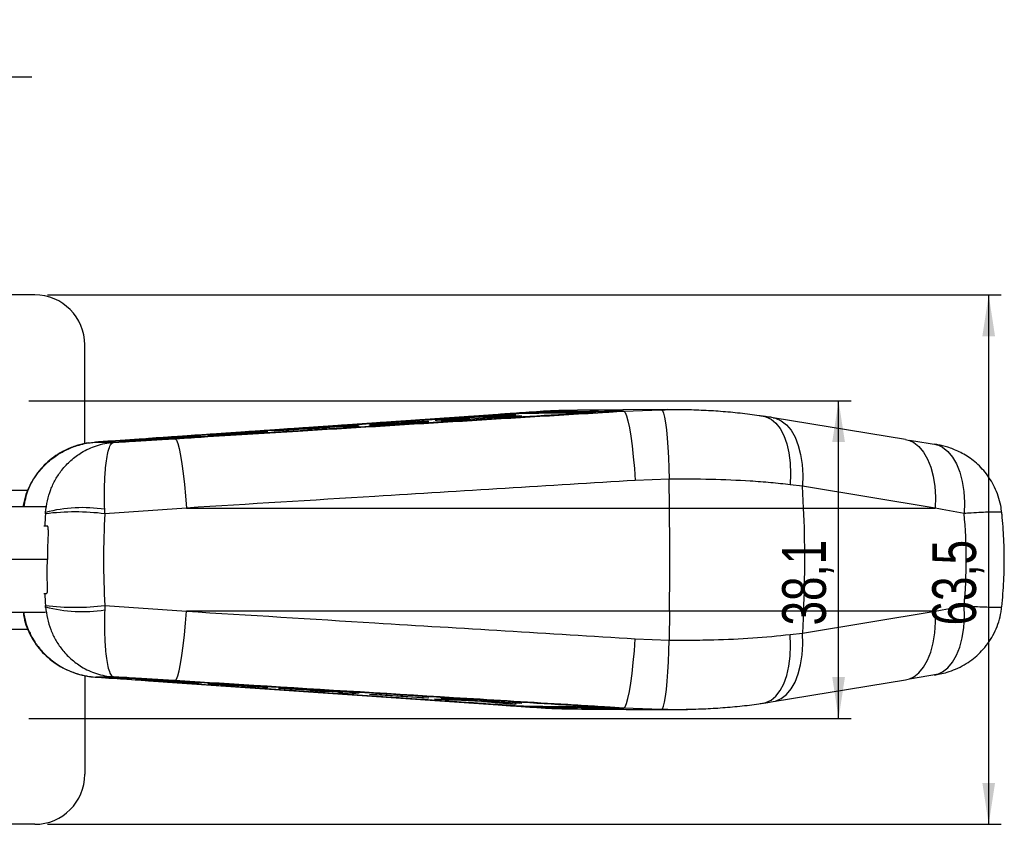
# Model space of a CAD drawing. Extents: x 64 to 609, y 23 to 424.
# Tile 2 of 8: x 164 to 282, y 49 to 145. Entities that reach past the tile are written whole.
import ezdxf

# ---------------------------------------------------------------- set-up
doc = ezdxf.new("R2010")
doc.units = 0
doc.header["$LTSCALE"] = 1.5
doc.layers.get('0').update_dxf_attribs({"linetype": 'CONTINUOUS'})
doc.styles.add('SLDTEXTSTYLE0', font='TXT', dxfattribs={"width": 0.75})
doc.dimstyles.new('SLDDIMSTYLE0', dxfattribs={"dimtxt": 5.25, "dimasz": 4.953, "dimexe": 0, "dimexo": 0.0625, "dimgap": 1.3125, "dimtad": 1, "dimdec": 3, "dimrnd": 1e-09, "dimzin": 12, "dimtxsty": 'SLDTEXTSTYLE0', "dimsah": 1, "dimcen": 0.09, "dimazin": 3, "dimtfac": 1, "dimtdec": 3, "dimtofl": 0, "dimtmove": 0, "dimatfit": 3, "dimtolj": 1, "dimtzin": 12})
doc.dimstyles.new('SLDDIMSTYLE1', dxfattribs={"dimtxt": 5.25, "dimasz": 4.953, "dimexe": 0, "dimexo": 0.0625, "dimgap": 1.3125, "dimtad": 1, "dimdec": 3, "dimrnd": 1e-09, "dimzin": 12, "dimtxsty": 'SLDTEXTSTYLE0', "dimsah": 1, "dimcen": 0.09, "dimazin": 3, "dimtfac": 1, "dimtdec": 3, "dimtmove": 0, "dimatfit": 3, "dimtolj": 1, "dimtzin": 12})

# ---------------------------------------------------------------- blocks, each defined once
blk = doc.blocks.new('_D_7')
at = {"color": 218, "linetype": 'CONTINUOUS'}
for p, q in [((165.43, 99.44), (264.04, 99.44)), ((262.54, 61.34), (262.54, 99.44)), ((165.43, 61.34), (264.04, 61.34))]:
    blk.add_line(p, q, dxfattribs=at)
for points in [[(262.54, 99.44), (261.78, 94.49), (263.3, 94.49)], [(262.54, 61.34), (263.3, 66.29), (261.78, 66.29)]]:
    blk.add_solid(points, dxfattribs=at)
at = {"color": 218, "linetype": 'CONTINUOUS', "insert": (255.77, 72.5, 50.09), "char_height": 5.25, "attachment_point": 1, "rotation": 90, "style": 'SLDTEXTSTYLE0'}
blk.add_mtext('38,1', dxfattribs=at)
blk = doc.blocks.new('_D_8')
at = {"color": 218, "linetype": 'CONTINUOUS'}
for p, q in [((167.66, 112.14), (282.04, 112.14)), ((280.54, 48.64), (280.54, 112.14)), ((167.66, 48.64), (282.04, 48.64))]:
    blk.add_line(p, q, dxfattribs=at)
for points in [[(280.54, 112.14), (279.78, 107.19), (281.3, 107.19)], [(280.54, 48.64), (281.3, 53.59), (279.78, 53.59)]]:
    blk.add_solid(points, dxfattribs=at)
at = {"color": 218, "linetype": 'CONTINUOUS', "insert": (273.77, 72.5, 50.09), "char_height": 5.25, "attachment_point": 1, "rotation": 90, "style": 'SLDTEXTSTYLE0'}
blk.add_mtext('63,5', dxfattribs=at)
blk = doc.blocks.new('_D_9')
at = {"color": 218, "linetype": 'CONTINUOUS'}
for p, q in [((124.53, 108.59), (124.53, 139.8)), ((156.28, 108.59), (156.28, 139.8)), ((124.53, 138.3), (115.01, 138.3)), ((156.28, 138.3), (124.53, 138.3)), ((156.28, 138.3), (165.81, 138.3))]:
    blk.add_line(p, q, dxfattribs=at)
for points in [[(124.53, 138.3), (119.58, 139.06), (119.58, 137.53)], [(156.28, 138.3), (161.24, 137.53), (161.24, 139.06)]]:
    blk.add_solid(points, dxfattribs=at)
at = {"color": 218, "linetype": 'CONTINUOUS', "insert": (129.67, 145.06, 50.09), "char_height": 5.25, "attachment_point": 1, "style": 'SLDTEXTSTYLE0'}
blk.add_mtext('31,75', dxfattribs=at)

msp = doc.modelspace()

# ---------------------------------------------------------------- linework, layer by layer
at = {"color": 7, "linetype": 'CONTINUOUS'}
for p, q in [((166.1582, 112.139), (114.6582, 112.139)), ((172.1582, 94.3014), (172.1582, 106.139)), ((225.8614, 98.0891), (221.7604, 97.8053)), ((224.9624, 98.0135), (224.9624, 98.0045)), ((225.7157, 98.0499), (225.7157, 98.0218)), ((225.8038, 98.0905), (225.8614, 98.0891)), ((231.1947, 98.2853), (231.0389, 98.2835)), ((242.0459, 98.3792), (231.2491, 98.3031)), ((233.2775, 98.2994), (232.6981, 98.3065)), ((233.2553, 98.0203), (233.2544, 98.02)), ((233.2553, 98.0293), (233.2553, 98.0203)), ((233.4076, 98.0478), (233.4318, 98.0474)), ((235.1376, 98.0984), (236.8007, 98.1996)), ((235.1376, 98.0984), (235.1562, 98.0998)), ((235.5262, 98.1473), (235.4231, 98.1491)), ((236.8007, 98.1996), (241.2803, 98.3719)), ((244.3618, 98.3549), (244.1573, 98.3538)), ((213.198, 97.0069), (206.2877, 96.5532)), ((206.5122, 96.528), (213.4224, 96.9773)), ((213.4224, 96.9773), (213.198, 97.0069)), ((213.198, 96.9627), (213.198, 97.0069)), ((223.6214, 97.7647), (214.1689, 97.1354)), ((214.1689, 97.1354), (214.4028, 97.1029)), ((214.4028, 97.1029), (216.9119, 97.2683)), ((218.2479, 97.3211), (214.8946, 97.0366)), ((214.8946, 97.0366), (215.1725, 97.0003)), ((215.1725, 97.0003), (219.8836, 97.3982)), ((217.0661, 97.2771), (218.2023, 97.3301)), ((218.3344, 97.3319), (218.3323, 97.3306)), ((218.3356, 97.2675), (218.3356, 97.3319)), ((219.989, 97.4647), (219.989, 97.4062)), ((224.2808, 97.6576), (220.1257, 97.4665)), ((220.1689, 97.4167), (224.5494, 97.6155)), ((220.2091, 97.4856), (223.8553, 97.726)), ((223.8553, 97.726), (223.6214, 97.7647)), ((223.6214, 97.7106), (223.6214, 97.7647)), ((224.5494, 97.6155), (224.2808, 97.6576)), ((224.2808, 97.6033), (224.2808, 97.6576)), ((270.575, 94.7992), (254.6792, 97.4131)), ((193.9528, 95.8923), (179.7795, 94.9191)), ((193.8608, 95.7381), (186.9506, 95.285)), ((187.175, 95.2723), (194.0851, 95.7208)), ((194.0851, 95.7208), (193.8608, 95.7381)), ((193.8608, 95.7062), (193.8608, 95.7381)), ((194.8443, 95.8418), (204.297, 96.4693)), ((195.0754, 95.8228), (194.8443, 95.8418)), ((199.1271, 96.089), (195.0754, 95.8228)), ((199.4236, 96.0617), (199.1271, 96.089)), ((201.1753, 96.1753), (199.4236, 96.0617)), ((202.7904, 96.3297), (200.8788, 96.2041)), ((200.8788, 96.2041), (201.1753, 96.1753)), ((200.8788, 96.2041), (200.8788, 96.1561)), ((203.3202, 96.2759), (202.7904, 96.3297)), ((205.0579, 96.3875), (203.3202, 96.2759)), ((205.0579, 96.3875), (204.297, 96.4693)), ((204.297, 96.3387), (204.297, 96.4693)), ((206.2877, 96.5532), (206.5122, 96.528)), ((174.7808, 94.5747), (173.4714, 94.4847)), ((174.6209, 94.5581), (174.6246, 94.557)), ((175.5935, 94.4485), (176.8566, 94.5265)), ((176.2872, 94.5908), (176.2705, 94.5236)), ((176.2916, 94.6586), (176.2916, 94.6325)), ((176.2933, 94.6317), (176.2918, 94.6325)), ((176.2933, 94.6581), (176.2943, 94.6586)), ((178.0149, 94.6156), (176.2933, 94.6581)), ((176.2933, 94.6581), (176.2933, 94.6317)), ((176.2933, 94.6317), (176.2933, 94.6317)), ((176.4497, 94.6714), (176.4688, 94.6728)), ((181.9753, 94.963), (178.2159, 94.7503)), ((178.2159, 94.7503), (178.4799, 94.7417)), ((178.2362, 94.6254), (178.2359, 94.6254)), ((178.2362, 94.627), (178.2362, 94.6254)), ((178.4799, 94.7417), (180.663, 94.8648)), ((180.7176, 94.8627), (178.9309, 94.7274)), ((178.9309, 94.7274), (179.2044, 94.7189)), ((179.2044, 94.7189), (182.3037, 94.953)), ((179.7795, 94.9191), (179.478, 94.8984)), ((180.7952, 94.8391), (180.7952, 94.8701)), ((185.1546, 95.2097), (182.2743, 94.9826)), ((182.6026, 94.9724), (186.0812, 95.161)), ((183.755, 95.0349), (183.755, 95.0636)), ((183.8305, 95.0711), (185.4137, 95.1957)), ((185.8268, 95.174), (183.8842, 95.0685)), ((183.8842, 95.0419), (183.8842, 95.0685)), ((185.4137, 95.1957), (185.1546, 95.2097)), ((185.1546, 95.1753), (185.1546, 95.2097)), ((186.0812, 95.161), (185.8268, 95.174)), ((185.8268, 95.1472), (185.8268, 95.174)), ((186.9506, 95.285), (187.175, 95.2723)), ((274.5072, 94.1077), (271.0377, 94.6793)), ((242.2412, 90.034), (238.1608, 89.8805)), ((242.2688, 86.5814), (242.2412, 90.034)), ((258.2162, 89.1953), (256.7427, 89.3716)), ((258.3423, 86.5814), (258.2162, 89.1953)), ((274.1119, 86.5814), (258.2162, 89.1953)), ((167.4432, 86.739), (161.807, 86.739)), ((174.5593, 85.8881), (174.5412, 86.4248)), ((184.3369, 86.5814), (174.5593, 85.8881)), ((184.3369, 86.5814), (242.2688, 86.5814)), ((242.2688, 86.5814), (258.3423, 86.5814)), ((258.3423, 86.5814), (274.1119, 86.5814)), ((167.4398, 85.8881), (167.4506, 86.0534)), ((167.2472, 84.4505), (167.3551, 84.4505)), ((167.3551, 84.4505), (167.6282, 84.45)), ((167.667, 80.389), (161.807, 80.389)), ((167.2472, 76.3275), (167.3551, 76.3275)), ((167.4506, 74.7246), (167.4398, 74.89)), ((174.5593, 74.89), (174.5412, 74.3532)), ((174.5593, 74.89), (184.3369, 74.1966)), ((167.4432, 74.039), (161.807, 74.039)), ((242.2688, 74.1966), (184.3369, 74.1966)), ((242.2688, 74.1966), (242.2412, 70.744)), ((258.3423, 74.1966), (242.2688, 74.1966)), ((258.3423, 74.1966), (258.2162, 71.5827)), ((258.2162, 71.5827), (274.1119, 74.1966)), ((274.1119, 74.1966), (258.3423, 74.1966)), ((238.1608, 70.8976), (242.2412, 70.744)), ((256.7427, 71.4064), (258.2162, 71.5827)), ((172.1582, 66.4817), (172.1582, 54.639)), ((173.4281, 66.2953), (174.9149, 66.1931)), ((173.4714, 66.2933), (174.7808, 66.2033)), ((174.6209, 66.22), (174.6246, 66.221)), ((176.8566, 66.2515), (175.5935, 66.3295)), ((176.277, 66.243), (176.2824, 66.1902)), ((176.2916, 66.1455), (176.2916, 66.1195)), ((176.2922, 66.1455), (176.2933, 66.1463)), ((178.0149, 66.1625), (176.2933, 66.1199)), ((176.2933, 66.1463), (176.2933, 66.1199)), ((176.2933, 66.1463), (176.2933, 66.1463)), ((176.2933, 66.1199), (176.2943, 66.1195)), ((178.2359, 66.1527), (178.2362, 66.1526)), ((178.2362, 66.1526), (178.2362, 66.151)), ((271.0377, 66.0987), (274.5072, 66.6703)), ((176.4497, 66.1066), (176.4688, 66.1053)), ((178.2133, 66.0277), (178.4876, 66.0367)), ((182.0128, 65.8128), (178.2133, 66.0277)), ((178.4876, 66.0367), (180.669, 65.9135)), ((178.9397, 66.0509), (179.2044, 66.059)), ((180.7253, 65.9156), (178.9397, 66.0509)), ((179.2044, 66.059), (182.2711, 65.8274)), ((179.478, 65.8797), (179.7795, 65.8589)), ((179.7795, 65.8589), (193.9528, 64.8857)), ((180.8018, 65.9083), (180.8018, 65.9384)), ((182.0853, 65.7001), (221.719, 62.9698)), ((185.1571, 65.5686), (182.3119, 65.7932)), ((182.5697, 65.808), (186.0864, 65.6171)), ((183.7543, 65.7437), (183.7543, 65.7143)), ((183.8283, 65.7069), (185.4122, 65.5823)), ((185.8265, 65.604), (183.8845, 65.7095)), ((185.1571, 65.6024), (185.1571, 65.5686)), ((185.4122, 65.5823), (185.1571, 65.5686)), ((185.8265, 65.6312), (185.8265, 65.604)), ((186.0864, 65.6171), (185.8265, 65.604)), ((186.949, 65.493), (187.174, 65.5057)), ((193.8595, 65.0399), (186.949, 65.493)), ((187.174, 65.5057), (194.0845, 65.0572)), ((193.8595, 65.0718), (193.8595, 65.0399)), ((194.0845, 65.0572), (193.8595, 65.0399)), ((195.5994, 64.997), (195.3683, 64.9788)), ((195.3683, 64.9788), (199.42, 64.716)), ((205.0522, 64.3899), (195.5994, 64.997)), ((254.6792, 63.3649), (270.575, 65.9788)), ((193.9528, 64.8857), (221.7604, 62.9727)), ((199.42, 64.716), (199.1235, 64.6887)), ((199.1235, 64.6887), (200.8753, 64.5736)), ((199.42, 64.716), (199.42, 64.7516)), ((200.8753, 64.5736), (200.8753, 64.6581)), ((200.8753, 64.5736), (201.1717, 64.6024)), ((201.1717, 64.6024), (201.1717, 64.6391)), ((201.1717, 64.6024), (203.0833, 64.4784)), ((203.0833, 64.4784), (202.5536, 64.4235)), ((202.5536, 64.4235), (204.2913, 64.3081)), ((203.0833, 64.4784), (203.0833, 64.5163)), ((204.2913, 64.3081), (204.2913, 64.4388)), ((205.0522, 64.3899), (204.2913, 64.3081)), ((206.2851, 64.2246), (206.5101, 64.2498)), ((213.1957, 63.7709), (206.2851, 64.2246)), ((206.5101, 64.2498), (213.4207, 63.8004)), ((213.1957, 63.8151), (213.1957, 63.7709)), ((213.4207, 63.8004), (213.1957, 63.7709)), ((214.8636, 63.7372), (215.0981, 63.7679)), ((214.0919, 63.6321), (214.3705, 63.6708)), ((219.7335, 63.3575), (214.0919, 63.6321)), ((214.3705, 63.6708), (218.3774, 63.4757)), ((217.3728, 63.575), (214.8636, 63.7372)), ((218.445, 63.4831), (217.514, 63.5646)), ((218.4992, 63.4717), (218.5215, 63.4726)), ((218.5227, 63.4734), (218.5227, 63.5486)), ((223.6205, 63.0135), (220.0173, 63.3387)), ((220.3814, 63.4296), (220.3814, 63.3722)), ((220.4622, 63.3621), (223.8898, 63.0578)), ((224.3165, 63.126), (220.6702, 63.3618)), ((221.7604, 62.9727), (225.8614, 62.6889)), ((223.6205, 63.0817), (223.6205, 63.0135)), ((223.8898, 63.0578), (223.6205, 63.0135)), ((224.3165, 63.1775), (224.3165, 63.126)), ((224.5511, 63.1625), (224.3165, 63.126)), ((224.9624, 62.7735), (224.9624, 62.7645)), ((225.7157, 62.7562), (225.7157, 62.7282)), ((225.801, 62.6878), (225.8614, 62.6889)), ((233.2544, 62.758), (233.2553, 62.7577)), ((233.2553, 62.7577), (233.2553, 62.7488)), ((236.8007, 62.5784), (235.1376, 62.6796)), ((235.1376, 62.6796), (235.1562, 62.6782)), ((235.5262, 62.6307), (235.4231, 62.6289)), ((241.2803, 62.4062), (236.8007, 62.5784)), ((230.919, 62.4951), (231.2495, 62.4955)), ((232.6981, 62.4716), (233.2775, 62.4787)), ((242.0551, 62.4137), (241.9559, 62.4127)), ((243.6936, 62.4266), (244.3618, 62.4232)), ((166.1582, 48.639), (114.6582, 48.639))]:
    msp.add_line(p, q, dxfattribs=at)
at = {"color": 8, "linetype": 'CONTINUOUS'}
for p, q in [((224.9624, 98.0045), (224.9663, 97.9528)), ((225.7157, 98.0218), (225.7121, 97.9614)), ((233.2576, 97.9814), (233.2544, 98.02)), ((241.2803, 98.3719), (241.7609, 98.3682)), ((218.2479, 97.2601), (218.2479, 97.3211)), ((218.3323, 97.2672), (218.3323, 97.3306)), ((220.1257, 97.4145), (220.1257, 97.4665)), ((175.2894, 94.6099), (175.2954, 94.5429)), ((176.2933, 94.6317), (176.275, 94.5235)), ((178.008, 94.5912), (176.2933, 94.6317)), ((178.0149, 94.6156), (178.0149, 94.5917)), ((178.2375, 94.6054), (178.2359, 94.6254)), ((180.7176, 94.8332), (180.7176, 94.8627)), ((180.7951, 94.8391), (180.7951, 94.87)), ((181.9753, 94.9282), (181.9753, 94.963)), ((182.2743, 94.9508), (182.2743, 94.9826)), ((158.594, 88.739), (165.3243, 88.739)), ((167.4506, 86.0534), (167.3603, 86.0553)), ((167.3603, 74.7228), (167.4506, 74.7246)), ((158.594, 72.039), (165.3189, 72.039)), ((175.2954, 66.2352), (175.2894, 66.1682)), ((176.277, 66.243), (176.2933, 66.1463)), ((176.2933, 66.1463), (178.008, 66.1868)), ((178.0149, 66.1864), (178.0149, 66.1625)), ((178.2375, 66.1726), (178.2359, 66.1527)), ((180.7253, 65.9441), (180.7253, 65.9156)), ((182.0128, 65.8469), (182.0128, 65.8128)), ((182.3119, 65.8244), (182.3119, 65.7932)), ((183.7618, 65.7433), (183.7618, 65.7148)), ((183.8845, 65.7367), (183.8845, 65.7095)), ((217.3728, 63.6222), (217.3728, 63.575)), ((217.514, 63.6132), (217.514, 63.5646)), ((218.445, 63.5536), (218.445, 63.4831)), ((219.7335, 63.4711), (219.7335, 63.3575)), ((220.0173, 63.4529), (220.0173, 63.3387)), ((220.399, 63.4285), (220.399, 63.3738)), ((220.6702, 63.4111), (220.6702, 63.3618)), ((224.9624, 62.7735), (224.9663, 62.8253)), ((225.7157, 62.7562), (225.7121, 62.8167)), ((233.2544, 62.758), (233.2575, 62.7963)), ((241.9559, 62.4127), (241.2803, 62.4062))]:
    msp.add_line(p, q, dxfattribs=at)
at = {"color": 7, "linetype": 'CONTINUOUS', "flags": 128}
for points in [[(224.9624, 98.0135), (200.1254, 96.315), (193.9528, 95.8923)], [(236.8007, 98.1996), (236.9524, 98.0427), (237.114, 97.6513), (237.2811, 97.0356), (237.4495, 96.2118), (237.6147, 95.2013), (237.7724, 94.0307), (237.9184, 92.7306), (238.049, 91.335), (238.1608, 89.8805)], [(241.2803, 98.3719), (241.4068, 98.2675), (241.5332, 97.9656), (241.657, 97.4729), (241.7753, 96.8), (241.8856, 95.9618), (241.9854, 94.9766), (242.0726, 93.8659), (242.1454, 92.6539), (242.202, 91.3673), (242.2412, 90.034)], [(221.7191, 97.8075), (214.7041, 97.3237), (182.1021, 95.0803)], [(221.7604, 97.8053), (203.7189, 96.5639), (193.9528, 95.8923)], [(179.478, 94.8984), (178.6851, 94.8438), (175.2894, 94.6099)], [(177.4523, 94.5569), (178.2169, 94.6042), (181.4435, 94.8035), (182.9764, 94.8981)], [(182.9764, 94.8981), (183.128, 94.7316), (183.2895, 94.3333), (183.4564, 93.7136), (183.6247, 92.8884), (183.7898, 91.8792), (183.9474, 90.7121), (184.0937, 89.4173), (184.2246, 88.0284), (184.3369, 86.5814)], [(270.575, 94.7992), (270.8639, 94.7348), (271.0383, 94.6791)], [(274.0351, 94.23), (274.3331, 94.1636), (274.5078, 94.1075)], [(242.2688, 74.1966), (242.2797, 75.7421), (242.2874, 77.2899), (242.292, 78.8391), (242.2936, 80.389), (242.292, 81.939), (242.2874, 83.4882), (242.2797, 85.0359), (242.2688, 86.5814)], [(182.9764, 65.88), (183.128, 66.0464), (183.2895, 66.4447), (183.4564, 67.0645), (183.6247, 67.8897), (183.7898, 68.8989), (183.9474, 70.066), (184.0937, 71.3608), (184.2246, 72.7496), (184.3369, 74.1966)], [(236.8007, 62.5784), (236.9524, 62.7353), (237.114, 63.1267), (237.2811, 63.7424), (237.4495, 64.5663), (237.6147, 65.5767), (237.7724, 66.7474), (237.9184, 68.0475), (238.049, 69.4431), (238.1608, 70.8976)], [(241.2803, 62.4062), (241.4068, 62.5106), (241.5332, 62.8124), (241.657, 63.3052), (241.7753, 63.978), (241.8856, 64.8162), (241.9854, 65.8014), (242.0726, 66.9122), (242.1454, 68.1241), (242.202, 69.4108), (242.2412, 70.744)], [(175.2894, 66.1682), (176.0447, 66.1161), (179.478, 65.8797)], [(182.9764, 65.88), (182.1869, 65.9287), (178.9603, 66.128), (177.4529, 66.2211)], [(274.0345, 66.548), (274.3331, 66.6144), (274.5078, 66.6706)], [(179.7795, 65.8589), (209.4309, 63.8327), (224.9624, 62.7735)], [(270.575, 65.9788), (270.8639, 66.0432), (271.0383, 66.0989)], [(224.9624, 62.7645), (200.1254, 64.463), (193.9528, 64.8857)], [(215.0981, 63.7679), (219.8246, 63.4653), (224.5511, 63.1625)]]:
    msp.add_lwpolyline(points, dxfattribs=at)
at = {"color": 8, "linetype": 'CONTINUOUS', "flags": 128}
for points in [[(253.525, 97.5998), (253.8257, 97.5333), (254.4533, 97.2438), (255.0291, 96.7623), (255.5401, 96.0996), (255.9751, 95.2703), (256.3245, 94.2927), (256.5806, 93.1885), (256.7375, 91.9822), (256.792, 90.7004), (256.7427, 89.3716)], [(254.6784, 97.4133), (254.9682, 97.3487), (255.6484, 97.053), (256.2748, 96.5674), (256.8337, 95.9025), (257.3127, 95.0731), (257.7015, 94.0971), (257.9914, 92.9962), (258.1762, 91.7944), (258.2516, 90.5181), (258.2162, 89.1953)], [(271.0383, 94.6791), (271.5441, 94.4391), (272.1705, 93.9535), (272.7294, 93.2886), (273.2084, 92.4592), (273.5972, 91.4833), (273.8871, 90.3823), (274.0719, 89.1805), (274.1473, 87.9042), (274.1119, 86.5814)], [(274.5078, 94.1075), (275.0184, 93.864), (275.649, 93.3723), (276.211, 92.6994), (276.6918, 91.8603), (277.0807, 90.8736), (277.369, 89.7612), (277.5505, 88.5478), (277.6211, 87.2604), (277.5791, 85.9276)], [(274.5078, 66.6706), (275.0184, 66.914), (275.649, 67.4057), (276.211, 68.0786), (276.6918, 68.9177), (277.0807, 69.9044), (277.369, 71.0168), (277.5505, 72.2302), (277.6211, 73.5176), (277.5791, 74.8504)], [(271.0383, 66.0989), (271.5441, 66.339), (272.1705, 66.8246), (272.7294, 67.4894), (273.2084, 68.3189), (273.5972, 69.2948), (273.8871, 70.3957), (274.0719, 71.5975), (274.1473, 72.8738), (274.1119, 74.1966)], [(253.5324, 63.1794), (253.8257, 63.2448), (254.4533, 63.5343), (255.0291, 64.0157), (255.5401, 64.6784), (255.9751, 65.5078), (256.3245, 66.4853), (256.5806, 67.5895), (256.7375, 68.7958), (256.792, 70.0776), (256.7427, 71.4064)], [(254.6784, 63.3648), (254.9682, 63.4293), (255.6484, 63.7251), (256.2748, 64.2107), (256.8337, 64.8755), (257.3127, 65.705), (257.7015, 66.6809), (257.9914, 67.7818), (258.1762, 68.9836), (258.2516, 70.2599), (258.2162, 71.5827)]]:
    msp.add_lwpolyline(points, dxfattribs=at)
at = {"color": 7, "linetype": 'CONTINUOUS'}
for centre, radius, start, end in [((166.1582, 106.139), 6, 0, 90), ((171.8951, 69.072), 17.5534, 81.329753, 104.666733), ((129.8713, 80.389), 128.6202, 357.24043, 2.75957), ((170.9996, 56.9612), 29.1451, 82.98444, 97.01556), ((170.9996, 103.8169), 29.1451, 262.98444, 277.01556), ((171.8951, 91.706), 17.5534, 255.333267, 278.670247), ((166.1582, 54.639), 6, 270, 0)]:
    msp.add_arc(centre, radius, start, end, dxfattribs=at)
for centre, major_axis, ratio, start_param, end_param in [((268.2834, 80.389), (375.5684, -70.7003), 0.01874662, 1.54957203, 1.55880574), ((229.3343, 80.389), (0, 71.05), 0.8737613, 1.49332184, 1.51360137), ((229.3343, 80.389), (0, 71.05), 0.77325575, 1.49332184, 1.64827081), ((188.5015, 80.389), (89.3495, 0), 0.79519158, 6.20515256, 6.36121805), ((229.3343, 80.389), (0, 71.05), 0.8737613, 1.62799128, 1.64827081), ((268.2834, 80.389), (375.5684, 70.7003), 0.01874662, 4.72437956, 4.73361328)]:
    msp.add_ellipse(centre, major_axis=major_axis, ratio=ratio, start_param=start_param, end_param=end_param, dxfattribs=at)
for points, knots in [([(233.2553, 98.0293), (224.0853, 97.4651), (205.7455, 96.3368), (187.406, 95.1969), (178.2362, 94.627)], [0, 0, 0, 0, 0.499999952, 1, 1, 1, 1]), ([(233.2544, 98.02), (224.0766, 97.4565), (205.7371, 96.3306), (187.3978, 95.1935), (178.2362, 94.6254)], [0, 0, 0, 0, 0.500436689, 1, 1, 1, 1]), ([(224.9624, 98.0045), (219.7852, 97.6516), (204.7244, 96.6248), (189.6633, 95.595), (179.7795, 94.9191)], [0, 0, 0, 0, 0.34374884, 1, 1, 1, 1]), ([(182.9764, 94.8981), (183.2107, 94.9125), (184.5206, 94.9934), (189.4382, 95.2967), (206.4939, 96.3469), (222.4743, 97.323), (234.8469, 98.0787)], [0, 0, 0, 0, 0.01355211, 0.0757581, 0.28441893, 1, 1, 1, 1]), ([(225.8017, 98.0901), (224.7916, 98.0191), (223.4359, 97.9238), (222.0659, 97.8308), (221.7166, 97.8071)], [0, 0, 0, 0, 0.74509055, 1, 1, 1, 1]), ([(224.8916, 97.9531), (225.0201, 97.9546), (225.7317, 97.9632), (228.5703, 97.9966), (231.2805, 98.0253), (233.4076, 98.0478)], [0, 0, 0, 0, 0.04527899, 0.25068942, 1, 1, 1, 1]), ([(225.7157, 98.0499), (225.6616, 98.0487), (225.5534, 98.0464), (225.3167, 98.0354), (225.1113, 98.0235), (224.9937, 98.0156), (224.9624, 98.0135)], [0, 0, 0, 0, 0.29719663, 0.5943847, 0.89180883, 1, 1, 1, 1]), ([(225.7157, 98.0218), (225.7157, 98.0218), (225.669, 98.0216), (225.5499, 98.02), (225.3175, 98.015), (225.111, 98.0093), (224.9936, 98.0055), (224.9624, 98.0045)], [0, 0, 0, 0, 0.000069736, 0.297338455, 0.594792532, 0.892448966, 1, 1, 1, 1]), ([(235.4231, 98.1491), (233.8052, 98.1337), (230.5693, 98.1028), (227.3336, 98.0675), (225.7157, 98.0499)], [0, 0, 0, 0, 0.49999994, 1, 1, 1, 1]), ([(229.5987, 98.2668), (229.4796, 98.2656), (228.2587, 98.2533), (226.9899, 98.1815), (225.8406, 98.0908), (225.8039, 98.088)], [0, 0, 0, 0, 0.09472186, 0.97109901, 1, 1, 1, 1]), ([(231.2491, 98.283), (230.8348, 98.2865), (229.0579, 98.3015), (227.2488, 98.1813), (225.8614, 98.0891)], [0, 0, 0, 0, 0.23315647, 1, 1, 1, 1]), ([(236.8007, 98.1996), (235.2523, 98.1852), (232.1034, 98.1558), (228.4566, 98.1179), (226.3579, 98.0946), (225.8614, 98.0891)], [0, 0, 0, 0, 0.424811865, 0.863941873, 1, 1, 1, 1]), ([(233.3222, 98.0338), (233.3212, 98.0337), (233.3002, 98.0321), (233.2771, 98.0307), (233.2553, 98.0293)], [0, 0, 0, 0, 0.05091804, 1, 1, 1, 1]), ([(233.3222, 98.0338), (233.3197, 98.0332), (233.2987, 98.0286), (233.2756, 98.0242), (233.2553, 98.0203)], [0, 0, 0, 0, 0.12035513, 1, 1, 1, 1]), ([(233.7544, 98.295), (233.7275, 98.2949), (233.6724, 98.2948), (233.5508, 98.2957), (233.4147, 98.2973), (233.322, 98.2987), (233.2783, 98.2994), (233.2775, 98.2994)], [0, 0, 0, 0, 0.24052662, 0.49212676, 0.74372741, 0.99532769, 1, 1, 1, 1]), ([(233.4355, 98.0461), (233.4363, 98.0459), (233.4395, 98.0452), (233.4208, 98.0425), (233.3824, 98.0384), (233.3424, 98.0353), (233.3222, 98.0338)], [0, 0, 0, 0, 0.09128038, 0.39239779, 0.69398129, 1, 1, 1, 1]), ([(234.8469, 98.0787), (234.9461, 98.0851), (235.0469, 98.0917), (235.1363, 98.0983), (235.1376, 98.0984)], [0, 0, 0, 0, 0.98460769, 1, 1, 1, 1]), ([(235.1562, 98.0998), (235.2105, 98.1041), (235.3372, 98.1141), (235.4738, 98.1282), (235.5473, 98.1387), (235.537, 98.1418), (235.5343, 98.1426)], [0, 0, 0, 0, 0.24164979, 0.56380122, 0.8857543, 1, 1, 1, 1]), ([(253.5198, 97.5669), (253.3565, 97.595), (252.4534, 97.7504), (250.7467, 97.951), (248.4216, 98.1705), (246.0739, 98.3068), (243.8551, 98.3779), (242.411, 98.373), (241.7609, 98.3708)], [0, 0, 0, 0, 0.045082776, 0.249288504, 0.449800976, 0.646935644, 0.841037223, 1, 1, 1, 1]), ([(244.4203, 98.3572), (244.4216, 98.3569), (244.4266, 98.3558), (244.3985, 98.3551), (244.3686, 98.3549), (244.3618, 98.3549)], [0, 0, 0, 0, 0.231328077, 0.824326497, 1, 1, 1, 1]), ([(176.4688, 94.6728), (176.6399, 94.6844), (177.882, 94.7688), (183.4077, 95.1441), (199.3117, 96.2239), (214.1446, 97.2289), (224.6939, 97.9436)], [0, 0, 0, 0, 0.01064376, 0.07726343, 0.34374214, 1, 1, 1, 1]), ([(216.9119, 97.2683), (216.9407, 97.2701), (216.9944, 97.2735), (217.0434, 97.2759), (217.0661, 97.2771)], [0, 0, 0, 0, 0.53561958, 1, 1, 1, 1]), ([(218.2023, 97.3301), (218.2261, 97.3311), (218.2737, 97.3331), (218.3215, 97.3339), (218.3306, 97.3329), (218.3352, 97.3324)], [0, 0, 0, 0, 0.33358545, 0.66720661, 1, 1, 1, 1]), ([(218.3323, 97.3306), (218.3251, 97.3294), (218.3104, 97.3268), (218.2691, 97.3231), (218.2479, 97.3211)], [0, 0, 0, 0, 0.48655136, 1, 1, 1, 1]), ([(219.8836, 97.3982), (219.907, 97.4002), (219.9539, 97.404), (220.04, 97.4097), (220.1139, 97.414), (220.1544, 97.416), (220.1689, 97.4167)], [0, 0, 0, 0, 0.28124146, 0.56246621, 0.84401499, 1, 1, 1, 1]), ([(220.1257, 97.4665), (220.1016, 97.4655), (220.0535, 97.4634), (220.0071, 97.4627), (219.9887, 97.4634), (219.9899, 97.4645), (219.9901, 97.4647)], [0, 0, 0, 0, 0.30952463, 0.61908306, 0.92785317, 1, 1, 1, 1]), ([(219.9904, 97.4655), (219.9961, 97.4666), (220.0075, 97.469), (220.0589, 97.4743), (220.1277, 97.48), (220.1824, 97.4838), (220.2091, 97.4856)], [0, 0, 0, 0, 0.25265026, 0.50527532, 0.75855034, 1, 1, 1, 1]), ([(224.6939, 97.9436), (224.7158, 97.945), (224.7612, 97.9479), (224.826, 97.9512), (224.8688, 97.9527), (224.8867, 97.953), (224.8916, 97.9531)], [0, 0, 0, 0, 0.28511657, 0.59079329, 0.88953326, 1, 1, 1, 1]), ([(254.6792, 97.4131), (254.5859, 97.4284), (254.2124, 97.4897), (253.8311, 97.5508), (253.5451, 97.5967)], [0, 0, 0, 0, 0.250096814, 1, 1, 1, 1]), ([(174.9378, 94.5862), (174.6706, 94.5679), (174.1665, 94.5332), (173.6625, 94.4986), (173.4258, 94.4823)], [0, 0, 0, 0, 0.53014634, 1, 1, 1, 1]), ([(173.4714, 94.4847), (173.8207, 94.4784), (174.5294, 94.4656), (175.2354, 94.4543), (175.5935, 94.4485)], [0, 0, 0, 0, 0.49290239, 1, 1, 1, 1]), ([(174.7808, 94.5747), (174.7431, 94.5715), (174.6561, 94.564), (174.6325, 94.5606), (174.6191, 94.5586)], [0, 0, 0, 0, 0.434444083, 1, 1, 1, 1]), ([(174.6246, 94.557), (174.6581, 94.5563), (174.8419, 94.5523), (175.5055, 94.5382), (176.1338, 94.5261), (176.6124, 94.5168)], [0, 0, 0, 0, 0.05049464, 0.27673811, 1, 1, 1, 1]), ([(175.2894, 94.6099), (175.1894, 94.6031), (175.0045, 94.5907), (174.8486, 94.5802), (174.7876, 94.5753), (174.7808, 94.5747)], [0, 0, 0, 0, 0.51068589, 0.94540699, 1, 1, 1, 1]), ([(176.2959, 94.6592), (176.3029, 94.66), (176.3168, 94.6615), (176.3641, 94.6653), (176.4117, 94.6688), (176.4418, 94.6709), (176.4497, 94.6714)], [0, 0, 0, 0, 0.298324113, 0.596208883, 0.893307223, 1, 1, 1, 1]), ([(176.6124, 94.5168), (176.6331, 94.5172), (176.6747, 94.5178), (176.7886, 94.5231), (176.8549, 94.5265), (176.8566, 94.5265)], [0, 0, 0, 0, 0.49104905, 0.98686069, 1, 1, 1, 1]), ([(176.8566, 94.5265), (176.8723, 94.5273), (176.9533, 94.5313), (177.1288, 94.539), (177.3243, 94.5491), (177.4315, 94.5556), (177.4523, 94.5569)], [0, 0, 0, 0, 0.0968369, 0.49951382, 0.9028969, 1, 1, 1, 1]), ([(178.2362, 94.627), (178.2132, 94.6256), (178.1672, 94.6228), (178.1031, 94.6192), (178.0522, 94.6167), (178.0241, 94.6156), (178.0173, 94.6156), (178.0149, 94.6156)], [0, 0, 0, 0, 0.22112723, 0.44224373, 0.66365266, 0.88556025, 1, 1, 1, 1]), ([(180.663, 94.8648), (180.687, 94.8661), (180.735, 94.8687), (180.7806, 94.8705), (180.7954, 94.8706), (180.7951, 94.8701), (180.7951, 94.87)], [0, 0, 0, 0, 0.30893742, 0.61791069, 0.92604258, 1, 1, 1, 1]), ([(180.7951, 94.87), (180.791, 94.8693), (180.7828, 94.868), (180.7473, 94.865), (180.7224, 94.8631), (180.7176, 94.8627)], [0, 0, 0, 0, 0.44592998, 0.89183591, 1, 1, 1, 1]), ([(182.2743, 94.9826), (182.2517, 94.9809), (182.2064, 94.9775), (182.1211, 94.9718), (182.0408, 94.9668), (181.995, 94.9642), (181.9753, 94.963)], [0, 0, 0, 0, 0.26625835, 0.53250855, 0.79891307, 1, 1, 1, 1]), ([(182.3037, 94.953), (182.3261, 94.9547), (182.371, 94.958), (182.4558, 94.9636), (182.5363, 94.9686), (182.5826, 94.9713), (182.6026, 94.9724)], [0, 0, 0, 0, 0.26530919, 0.53061006, 0.79607091, 1, 1, 1, 1]), ([(183.755, 95.0636), (183.7574, 95.0641), (183.7621, 95.0653), (183.796, 95.0684), (183.823, 95.0705), (183.8305, 95.0711)], [0, 0, 0, 0, 0.41956374, 0.83910587, 1, 1, 1, 1]), ([(183.8842, 95.0685), (183.8661, 95.0675), (183.8239, 95.0653), (183.7771, 95.0633), (183.7575, 95.0631), (183.7555, 95.0635), (183.755, 95.0636)], [0, 0, 0, 0, 0.24929508, 0.58140881, 0.91340863, 1, 1, 1, 1]), ([(172.6473, 94.382), (172.5366, 94.3699), (171.9809, 94.3091), (171.0009, 94.027), (169.7835, 93.5357), (168.6837, 92.8939), (167.7168, 92.1511), (166.8601, 91.295), (166.1287, 90.3413), (165.527, 89.3055), (165.0699, 88.1681), (164.8122, 87.3023), (164.7601, 86.8057), (164.7531, 86.739)], [0, 0, 0, 0, 0.028817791, 0.144550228, 0.261631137, 0.366608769, 0.470272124, 0.572659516, 0.674134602, 0.774476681, 0.874522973, 0.983140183, 1, 1, 1, 1]), ([(167.4506, 86.0534), (167.5061, 86.5213), (167.617, 87.4571), (168.0344, 88.7883), (168.6191, 90.0216), (169.4167, 91.2173), (170.4563, 92.3245), (171.8477, 93.3581), (173.5638, 94.1449), (174.8977, 94.4026), (175.5874, 94.4481), (175.5935, 94.4485)], [0, 0, 0, 0, 0.106348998, 0.212706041, 0.31593199, 0.419169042, 0.545359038, 0.671572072, 0.830899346, 0.998516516, 1, 1, 1, 1]), ([(174.5412, 86.4248), (174.528, 86.8833), (174.5011, 87.8122), (174.5103, 89.1172), (174.5541, 90.3287), (174.6383, 91.4798), (174.7705, 92.5465), (174.9704, 93.5179), (175.2422, 94.2329), (175.4702, 94.4325), (175.5924, 94.4484), (175.5935, 94.4485)], [0, 0, 0, 0, 0.10500382, 0.2127094, 0.31476301, 0.41917291, 0.54335615, 0.67158342, 0.83090562, 0.99851655, 1, 1, 1, 1]), ([(282.0907, 86.0441), (282.0613, 86.3225), (281.9906, 86.9926), (281.7043, 88.0076), (281.2794, 89.062), (280.7445, 90.0196), (280.1246, 90.8769), (279.44, 91.6275), (278.7118, 92.2699), (277.9608, 92.8056), (277.2076, 93.239), (276.4791, 93.5742), (275.7992, 93.8222), (275.167, 94.0028), (274.5938, 94.1339), (274.215, 94.1971), (274.0352, 94.2271)], [0, 0, 0, 0, 0.06724064, 0.16184952, 0.25233049, 0.34021254, 0.42487622, 0.5062238, 0.5840372, 0.65801748, 0.72779206, 0.79290487, 0.85106585, 0.90282983, 0.95388936, 1, 1, 1, 1]), ([(238.1608, 89.8805), (227.7539, 89.2456), (209.8122, 88.1511), (191.8713, 87.0457), (184.3369, 86.5814)], [0, 0, 0, 0, 0.58004134, 1, 1, 1, 1]), ([(256.7427, 89.3716), (255.9679, 89.4564), (254.4135, 89.6265), (251.2673, 89.8623), (247.2281, 90.0436), (243.9153, 90.0372), (242.2412, 90.034)], [0, 0, 0, 0, 0.17356865, 0.34818647, 0.67061784, 1, 1, 1, 1]), ([(282.1048, 74.7322), (282.1557, 75.2505), (282.308, 76.8005), (282.4216, 79.3931), (282.3909, 82.4481), (282.2494, 84.6654), (282.1278, 85.8439), (282.107, 86.0459)], [0, 0, 0, 0, 0.137860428, 0.412275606, 0.686350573, 0.946248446, 1, 1, 1, 1]), ([(167.775, 83.9497), (167.775, 83.9498), (167.7751, 83.9504), (167.7752, 83.9528), (167.7758, 83.9625), (167.7776, 84.0015), (167.7779, 84.0925), (167.7645, 84.2228), (167.7305, 84.3462), (167.683, 84.4327), (167.6468, 84.4441), (167.6282, 84.45)], [0, 0, 0, 0, 0.0004407, 0.0022035, 0.0092548, 0.03746694, 0.15076744, 0.35768034, 0.56521331, 0.77729677, 1, 1, 1, 1]), ([(167.775, 83.9497), (167.7435, 83.3569), (167.6804, 82.1709), (167.6715, 80.9831), (167.667, 80.389)], [0, 0, 0, 0, 0.49976282, 1, 1, 1, 1]), ([(167.6828, 76.7932), (167.6663, 77.392), (167.6333, 78.5902), (167.6558, 79.7892), (167.667, 80.389)], [0, 0, 0, 0, 0.49976093, 1, 1, 1, 1]), ([(167.5533, 76.3278), (167.5693, 76.3335), (167.6012, 76.3448), (167.6439, 76.4325), (167.674, 76.561), (167.6848, 76.6904), (167.6832, 76.7695), (167.6828, 76.7932)], [0, 0, 0, 0, 0.22771395, 0.45546551, 0.68193155, 0.90468612, 1, 1, 1, 1]), ([(167.3551, 76.3275), (167.3795, 76.3275), (167.4285, 76.3276), (167.5116, 76.3277), (167.5533, 76.3278)], [0, 0, 0, 0, 0.49867589, 1, 1, 1, 1]), ([(167.4506, 74.7246), (167.5061, 74.2567), (167.617, 73.321), (168.0344, 71.9897), (168.6191, 70.7564), (169.4167, 69.5608), (170.4563, 68.4536), (171.8477, 67.4199), (173.5638, 66.6332), (174.8977, 66.3755), (175.5874, 66.3299), (175.5935, 66.3295)], [0, 0, 0, 0, 0.106349, 0.21270604, 0.31593199, 0.41916904, 0.54535904, 0.67157207, 0.83089935, 0.99851652, 1, 1, 1, 1]), ([(274.0346, 66.5521), (274.2577, 66.5896), (274.7659, 66.675), (275.6137, 66.8898), (276.6081, 67.2443), (277.5979, 67.7417), (278.5103, 68.3475), (279.3341, 69.0434), (280.0908, 69.8537), (280.7668, 70.7871), (281.333, 71.8217), (281.7586, 72.9371), (282.0173, 73.9172), (282.0702, 74.5255), (282.0883, 74.7337)], [0, 0, 0, 0, 0.05742838, 0.13077034, 0.21806566, 0.31162044, 0.39704409, 0.48102902, 0.57052856, 0.663071, 0.75756067, 0.85328382, 0.94979119, 1, 1, 1, 1]), ([(164.7636, 74.039), (164.7917, 73.8353), (164.8738, 73.2396), (165.1864, 72.2758), (165.6762, 71.1841), (166.3166, 70.1669), (167.0759, 69.2463), (167.957, 68.4238), (168.9438, 67.7156), (170.0294, 67.1298), (171.2014, 66.6846), (172.3364, 66.4021), (173.0814, 66.3334), (173.4027, 66.3038)], [0, 0, 0, 0, 0.048487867, 0.141781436, 0.238196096, 0.331442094, 0.426445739, 0.521904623, 0.619027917, 0.717505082, 0.818466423, 0.92173536, 1, 1, 1, 1]), ([(174.5412, 74.3532), (174.528, 73.8947), (174.5011, 72.9659), (174.5103, 71.6608), (174.5541, 70.4493), (174.6383, 69.2983), (174.7705, 68.2315), (174.9704, 67.2601), (175.2422, 66.5452), (175.4702, 66.3455), (175.5924, 66.3297), (175.5935, 66.3295)], [0, 0, 0, 0, 0.10500382, 0.2127094, 0.31476301, 0.41917291, 0.54335615, 0.67158342, 0.83090562, 0.99851655, 1, 1, 1, 1]), ([(184.3369, 74.1966), (191.8713, 73.7324), (209.8122, 72.627), (227.7539, 71.5324), (238.1608, 70.8976)], [0, 0, 0, 0, 0.419958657, 1, 1, 1, 1]), ([(242.2412, 70.744), (243.1334, 70.7386), (244.9235, 70.7278), (248.2907, 70.7855), (252.3347, 70.9559), (255.2631, 71.2552), (256.7427, 71.4064)], [0, 0, 0, 0, 0.17534807, 0.35178015, 0.67247299, 1, 1, 1, 1]), ([(175.5935, 66.3295), (175.2354, 66.3238), (174.5294, 66.3124), (173.8207, 66.2996), (173.4714, 66.2933)], [0, 0, 0, 0, 0.507097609, 1, 1, 1, 1]), ([(174.7808, 66.2033), (174.7431, 66.2066), (174.6561, 66.214), (174.6325, 66.2175), (174.6191, 66.2195)], [0, 0, 0, 0, 0.434444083, 1, 1, 1, 1]), ([(174.6246, 66.221), (174.6622, 66.2219), (174.85, 66.2259), (175.5136, 66.24), (176.1378, 66.2521), (176.6124, 66.2612)], [0, 0, 0, 0, 0.05656154, 0.2828077, 1, 1, 1, 1]), ([(174.7808, 66.2033), (174.8276, 66.1998), (174.9331, 66.1918), (175.1173, 66.18), (175.2459, 66.1712), (175.2894, 66.1682)], [0, 0, 0, 0, 0.34499194, 0.77873065, 1, 1, 1, 1]), ([(176.2959, 66.1188), (176.3029, 66.1181), (176.3168, 66.1166), (176.3641, 66.1128), (176.4117, 66.1093), (176.4418, 66.1072), (176.4497, 66.1066)], [0, 0, 0, 0, 0.29832411, 0.59620888, 0.89330722, 1, 1, 1, 1]), ([(176.6124, 66.2612), (176.633, 66.2609), (176.6742, 66.2603), (176.7873, 66.255), (176.8538, 66.2516), (176.8566, 66.2515)], [0, 0, 0, 0, 0.48907505, 0.97815196, 1, 1, 1, 1]), ([(177.4529, 66.2211), (177.3698, 66.2259), (177.1995, 66.2358), (176.9946, 66.2448), (176.8921, 66.2498), (176.8566, 66.2515)], [0, 0, 0, 0, 0.384135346, 0.787190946, 1, 1, 1, 1]), ([(178.2362, 66.151), (178.2132, 66.1524), (178.1672, 66.1552), (178.1031, 66.1588), (178.0522, 66.1613), (178.0241, 66.1625), (178.0173, 66.1625), (178.0149, 66.1625)], [0, 0, 0, 0, 0.22112713, 0.44224352, 0.66365234, 0.88555983, 1, 1, 1, 1]), ([(178.2362, 66.1526), (187.3978, 65.5845), (205.7371, 64.4474), (224.0766, 63.3215), (233.2544, 62.758)], [0, 0, 0, 0, 0.49956331, 1, 1, 1, 1]), ([(233.2553, 62.7488), (224.0853, 63.313), (205.7455, 64.4413), (187.406, 65.5811), (178.2362, 66.151)], [0, 0, 0, 0, 0.49999995, 1, 1, 1, 1]), ([(176.4688, 66.1053), (176.6399, 66.0937), (177.882, 66.0093), (183.4077, 65.6339), (199.3117, 64.5541), (214.1446, 63.5492), (224.6939, 62.8345)], [0, 0, 0, 0, 0.010643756, 0.077263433, 0.343742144, 1, 1, 1, 1]), ([(180.669, 65.9135), (180.6929, 65.9122), (180.7408, 65.9097), (180.7757, 65.9082), (180.7876, 65.9079), (180.79, 65.9079)], [0, 0, 0, 0, 0.44623678, 0.89249858, 1, 1, 1, 1]), ([(180.8005, 65.9083), (180.8009, 65.9083), (180.8057, 65.9084), (180.7869, 65.9104), (180.7553, 65.9132), (180.7303, 65.9152), (180.7253, 65.9156)], [0, 0, 0, 0, 0.041320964, 0.466998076, 0.893355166, 1, 1, 1, 1]), ([(182.3119, 65.7932), (182.2894, 65.7949), (182.2444, 65.7983), (182.1594, 65.804), (182.0789, 65.809), (182.0328, 65.8117), (182.0128, 65.8128)], [0, 0, 0, 0, 0.26532983, 0.53065143, 0.79612955, 1, 1, 1, 1]), ([(182.2711, 65.8274), (182.2935, 65.8257), (182.3385, 65.8224), (182.4236, 65.8167), (182.5039, 65.8118), (182.5499, 65.8092), (182.5697, 65.808)], [0, 0, 0, 0, 0.266234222, 0.532460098, 0.798846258, 1, 1, 1, 1]), ([(234.8469, 62.6994), (234.5954, 62.7147), (233.2684, 62.7956), (227.6391, 63.1389), (213.7432, 63.9878), (197.7801, 64.9671), (186.1193, 65.6861), (182.9764, 65.88)], [0, 0, 0, 0, 0.01454472, 0.07675068, 0.32557456, 0.81822557, 1, 1, 1, 1]), ([(183.7618, 65.7148), (183.7582, 65.7147), (183.7497, 65.7145), (183.7657, 65.7123), (183.7982, 65.7093), (183.8231, 65.7074), (183.8283, 65.7069)], [0, 0, 0, 0, 0.24925687, 0.58070943, 0.91226687, 1, 1, 1, 1]), ([(183.8845, 65.7095), (183.8607, 65.7107), (183.8132, 65.7132), (183.7765, 65.7146), (183.765, 65.7148), (183.7618, 65.7148)], [0, 0, 0, 0, 0.41989597, 0.83981472, 1, 1, 1, 1]), ([(217.514, 63.5646), (217.4915, 63.5664), (217.4496, 63.5699), (217.3972, 63.5734), (217.3728, 63.575)], [0, 0, 0, 0, 0.53613808, 1, 1, 1, 1]), ([(218.3774, 63.4757), (218.4024, 63.4746), (218.4539, 63.4722), (218.4838, 63.4719), (218.4992, 63.4717)], [0, 0, 0, 0, 0.48588248, 1, 1, 1, 1]), ([(218.5198, 63.4734), (218.5195, 63.474), (218.5187, 63.4754), (218.4893, 63.479), (218.4577, 63.4819), (218.445, 63.4831)], [0, 0, 0, 0, 0.30105618, 0.72109008, 1, 1, 1, 1]), ([(220.0173, 63.3387), (219.9945, 63.3406), (219.9488, 63.3444), (219.8632, 63.3503), (219.7891, 63.3547), (219.748, 63.3567), (219.7335, 63.3575)], [0, 0, 0, 0, 0.28176847, 0.56353278, 0.8452849, 1, 1, 1, 1]), ([(220.399, 63.3738), (220.3889, 63.3736), (220.3777, 63.3735), (220.3824, 63.3723), (220.3828, 63.3722)], [0, 0, 0, 0, 0.90073833, 1, 1, 1, 1]), ([(220.3927, 63.3694), (220.4035, 63.368), (220.4203, 63.3658), (220.4512, 63.363), (220.4622, 63.3621)], [0, 0, 0, 0, 0.64422367, 1, 1, 1, 1]), ([(220.6702, 63.3618), (220.6413, 63.3636), (220.5835, 63.3672), (220.5023, 63.3712), (220.4361, 63.3737), (220.4111, 63.3738), (220.399, 63.3738)], [0, 0, 0, 0, 0.25436034, 0.5087513, 0.76235762, 1, 1, 1, 1]), ([(221.716, 62.9708), (222.3662, 62.9266), (223.7354, 62.8334), (225.0891, 62.7379), (225.8001, 62.6877)], [0, 0, 0, 0, 0.4748064, 1, 1, 1, 1]), ([(224.6939, 62.8345), (224.716, 62.833), (224.7619, 62.8301), (224.827, 62.8268), (224.8694, 62.8253), (224.887, 62.825), (224.8916, 62.8249)], [0, 0, 0, 0, 0.28809773, 0.59680564, 0.89556244, 1, 1, 1, 1]), ([(224.8916, 62.8249), (225.0373, 62.8232), (225.7662, 62.8145), (228.6048, 62.7811), (231.2977, 62.7526), (233.4076, 62.7303)], [0, 0, 0, 0, 0.0513526, 0.256763, 1, 1, 1, 1]), ([(224.9624, 62.7735), (225.0498, 62.7708), (225.2246, 62.7654), (225.4716, 62.7595), (225.6294, 62.7569), (225.6989, 62.7563), (225.7157, 62.7562), (225.7157, 62.7562)], [0, 0, 0, 0, 0.29777621, 0.59539879, 0.89283627, 0.99993026, 1, 1, 1, 1]), ([(225.7157, 62.7282), (225.6616, 62.7293), (225.5534, 62.7316), (225.3167, 62.7426), (225.1113, 62.7545), (224.9937, 62.7624), (224.9624, 62.7645)], [0, 0, 0, 0, 0.297196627, 0.594384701, 0.891808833, 1, 1, 1, 1]), ([(235.4231, 62.6289), (233.8052, 62.6444), (230.5693, 62.6752), (227.3336, 62.7105), (225.7157, 62.7282)], [0, 0, 0, 0, 0.49999994, 1, 1, 1, 1]), ([(225.8614, 62.6889), (226.3579, 62.6834), (228.4958, 62.6597), (232.1425, 62.6218), (235.2915, 62.5925), (236.8007, 62.5784)], [0, 0, 0, 0, 0.13605597, 0.58592309, 1, 1, 1, 1]), ([(226.3948, 62.6633), (226.8555, 62.6296), (228.3698, 62.5191), (229.8723, 62.4966), (230.9176, 62.481)], [0, 0, 0, 0, 0.30427578, 1, 1, 1, 1]), ([(233.2553, 62.7577), (233.2756, 62.7538), (233.2987, 62.7494), (233.3197, 62.7448), (233.3222, 62.7443)], [0, 0, 0, 0, 0.87964304, 1, 1, 1, 1]), ([(233.3222, 62.7443), (233.3212, 62.7444), (233.3002, 62.7459), (233.2771, 62.7474), (233.2553, 62.7488)], [0, 0, 0, 0, 0.05091804, 1, 1, 1, 1]), ([(233.4076, 62.7303), (233.4169, 62.7303), (233.4371, 62.7304), (233.441, 62.7323), (233.422, 62.7355), (233.3821, 62.7397), (233.3423, 62.7427), (233.3222, 62.7443)], [0, 0, 0, 0, 0.18224143, 0.3920721, 0.59351782, 0.79527535, 1, 1, 1, 1]), ([(235.1376, 62.6796), (235.1186, 62.681), (235.0279, 62.6877), (234.9267, 62.6942), (234.8469, 62.6994)], [0, 0, 0, 0, 0.2104118, 1, 1, 1, 1]), ([(235.1562, 62.6782), (235.2105, 62.6739), (235.3372, 62.6639), (235.4738, 62.6498), (235.5473, 62.6393), (235.537, 62.6363), (235.5343, 62.6355)], [0, 0, 0, 0, 0.241649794, 0.563801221, 0.885754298, 1, 1, 1, 1]), ([(241.9561, 62.4259), (242.5292, 62.4234), (243.8938, 62.4176), (246.0336, 62.4762), (248.3786, 62.5981), (250.704, 62.8044), (252.4278, 63.0008), (253.3507, 63.1594), (253.5314, 63.1904)], [0, 0, 0, 0, 0.14246256, 0.33925929, 0.53927154, 0.74262995, 0.94958934, 1, 1, 1, 1]), ([(253.5451, 63.1814), (253.6407, 63.1966), (254.0233, 63.2577), (254.3981, 63.319), (254.6792, 63.3649)], [0, 0, 0, 0, 0.24992177, 1, 1, 1, 1]), ([(231.2495, 62.475), (232.6281, 62.4638), (236.2092, 62.4345), (239.829, 62.4139), (242.0552, 62.4011)], [0, 0, 0, 0, 0.38496903, 1, 1, 1, 1]), ([(233.2775, 62.4787), (233.3039, 62.4791), (233.3741, 62.4802), (233.4953, 62.4818), (233.6242, 62.483), (233.709, 62.4833), (233.7447, 62.4831), (233.7544, 62.4831)], [0, 0, 0, 0, 0.15137039, 0.40278653, 0.65420434, 0.9056232, 1, 1, 1, 1]), ([(244.3618, 62.4232), (244.3827, 62.423), (244.4201, 62.4226), (244.4209, 62.4214), (244.4213, 62.4208)], [0, 0, 0, 0, 0.56098374, 1, 1, 1, 1])]:
    msp.add_open_spline(points, degree=3, knots=knots, dxfattribs=at)
at = {"color": 8, "linetype": 'CONTINUOUS'}
for points, knots in [([(235.4182, 98.1232), (233.8019, 98.1075), (230.5677, 98.076), (227.3336, 98.0399), (225.7157, 98.0218)], [0, 0, 0, 0, 0.49974902, 1, 1, 1, 1]), ([(221.7198, 97.7983), (221.7262, 97.8024), (221.7393, 97.8105), (221.7533, 97.8071), (221.7604, 97.8053)], [0, 0, 0, 0, 0.49133139, 1, 1, 1, 1]), ([(164.8737, 86.739), (164.99, 87.3852), (165.2485, 88.8206), (166.2979, 90.5819), (167.5749, 92.0113), (169.0809, 93.1759), (170.846, 94.0191), (172.4112, 94.3849), (173.2384, 94.4694), (173.4649, 94.4843), (173.4714, 94.4847)], [0, 0, 0, 0, 0.15571785, 0.34590532, 0.480032, 0.61418588, 0.800131, 0.94540696, 0.99843388, 1, 1, 1, 1]), ([(178.2359, 94.6254), (178.2244, 94.6232), (178.1901, 94.6169), (178.1338, 94.6071), (178.0761, 94.5979), (178.0518, 94.5947), (178.0403, 94.5932)], [0, 0, 0, 0, 0.14927427, 0.44332371, 0.73662247, 1, 1, 1, 1]), ([(282.0964, 86.0448), (282.1001, 86.0466), (282.1501, 86.0704), (281.9367, 86.09), (281.4404, 86.1005), (280.6775, 86.0845), (279.6716, 86.0446), (278.6171, 85.9905), (277.8655, 85.945), (277.5791, 85.9276)], [0, 0, 0, 0, 0.01594116, 0.2118504, 0.3807517, 0.55453321, 0.72191811, 0.89404498, 1, 1, 1, 1]), ([(277.5791, 74.8504), (278.1377, 74.8174), (279.1648, 74.7566), (280.3456, 74.7051), (281.3088, 74.6773), (281.8863, 74.6842), (282.1238, 74.707), (282.0884, 74.7297), (282.081, 74.7344)], [0, 0, 0, 0, 0.21028748, 0.38665755, 0.5630273, 0.7879644, 0.95567824, 1, 1, 1, 1]), ([(164.8289, 74.039), (164.8631, 73.7963), (164.9612, 73.1016), (165.345, 72.0044), (165.9542, 70.7841), (166.802, 69.5884), (167.9072, 68.4762), (169.4004, 67.4247), (171.2582, 66.6138), (172.7124, 66.3434), (173.4649, 66.2937), (173.4714, 66.2933)], [0, 0, 0, 0, 0.05830522, 0.16691438, 0.27508264, 0.38326289, 0.51585383, 0.64846996, 0.81890569, 0.99843627, 1, 1, 1, 1]), ([(178.0403, 66.1848), (178.0518, 66.1833), (178.0761, 66.1802), (178.1338, 66.1709), (178.1901, 66.1612), (178.2244, 66.1548), (178.2359, 66.1527)], [0, 0, 0, 0, 0.26366071, 0.55684672, 0.8507831, 1, 1, 1, 1]), ([(221.7198, 62.9797), (221.7262, 62.9757), (221.7393, 62.9675), (221.7533, 62.9709), (221.7604, 62.9727)], [0, 0, 0, 0, 0.49113652, 1, 1, 1, 1]), ([(225.7157, 62.7562), (227.3336, 62.7382), (230.5677, 62.7021), (233.8019, 62.6706), (235.4182, 62.6548)], [0, 0, 0, 0, 0.50025085, 1, 1, 1, 1]), ([(225.8614, 62.6889), (227.2172, 62.5976), (228.9148, 62.4831), (230.583, 62.4931), (230.919, 62.4951)], [0, 0, 0, 0, 0.79858587, 1, 1, 1, 1])]:
    msp.add_open_spline(points, degree=3, knots=knots, dxfattribs=at)

# ---------------------------------------------------------------- dimensions: what is measured, and where the dimension line sits
at = {"color": 218, "linetype": 'CONTINUOUS'}
dim = msp.add_linear_dim(base=(124.5332, 138.2966), p1=(156.2832, 107.089), p2=(124.5332, 107.089), dimstyle='SLDDIMSTYLE1', dxfattribs=at)
dim.commit()
dim.dimension.update_dxf_attribs({"geometry": '_D_9', "text_midpoint": (140.5279, 138.2966), "dimtype": 160})
for base, p1, p2, picture, middle in [((280.5425, 112.139), (166.1582, 48.639), (166.1582, 112.139), '_D_8', (280.5425, 81.4181)), ((262.5425, 99.439), (163.9332, 61.339), (163.9332, 99.439), '_D_7', (262.5425, 81.4181))]:
    dim = msp.add_linear_dim(base=base, p1=p1, p2=p2, angle=90, dimstyle='SLDDIMSTYLE0', dxfattribs=at)
    dim.commit()
    dim.dimension.update_dxf_attribs({"geometry": picture, "text_midpoint": middle, "dimtype": 160})

doc.saveas('drawing.dxf')
